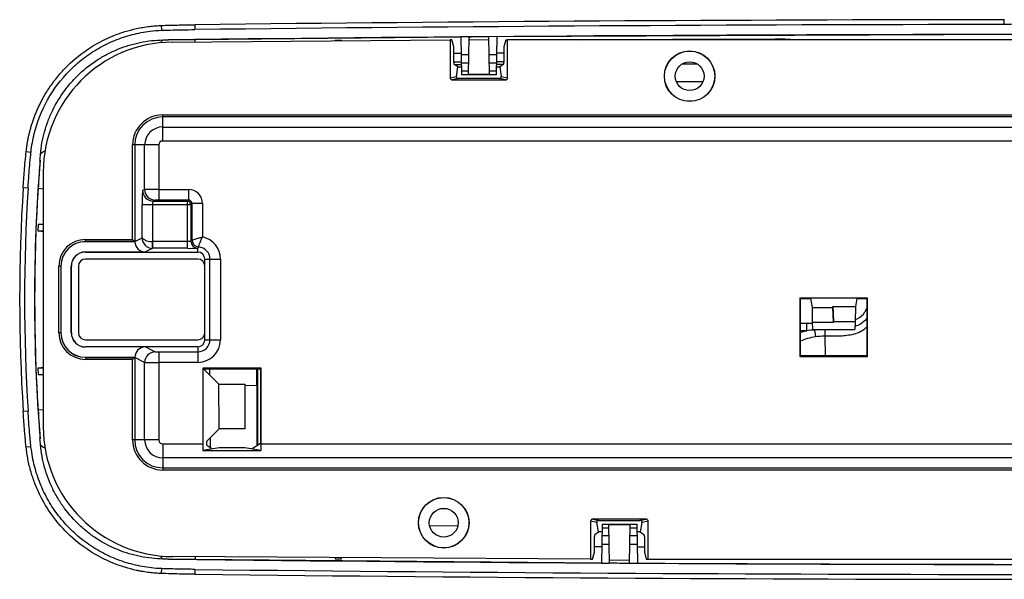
# Paper-space layout '_Top' of a CAD drawing. Header units: millimetres. Extents: x -8 to 293, y -238 to -158.
# Tile 1 of 2: x -8 to 132, y -238 to -158. Entities that reach past the tile are written whole.
import ezdxf

# ---------------------------------------------------------------- set-up
doc = ezdxf.new("R2010")
doc.units = ezdxf.units.MM

psp = doc.layouts.new('_Top')

# ---------------------------------------------------------------- linework, layer by layer
at = {"color": 7, "linetype": 'Continuous', "lineweight": 25}
for p, q in [((132.14, -158.89), (132.14, -158.19)), ((12.22, -159.71), (12.19, -159.02)), ((16.93, -158.91), (16.94, -159.6)), ((13.7, -161.39), (53.26, -161.05)), ((54.8, -160.67), (16.96, -161.04)), ((36.91, -161.1), (36.91, -161.19)), ((37.81, -161.18), (37.81, -161.09)), ((53.53, -161.06), (53.26, -161.05)), ((53.26, -161.05), (53.26, -166.46)), ((53.8, -162.04), (53.53, -161.06)), ((55.92, -160.65), (54.8, -160.66)), ((54.8, -160.66), (54.89, -166.04)), ((55.92, -160.65), (55.83, -165.94)), ((58.81, -161.08), (55.91, -161.1)), ((59.92, -160.61), (58.8, -160.62)), ((58.89, -165.94), (58.8, -160.62)), ((59.92, -160.61), (59.83, -166.04)), ((134.14, -160.32), (59.92, -160.63)), ((61.19, -161.06), (60.92, -162.04)), ((61.19, -161.06), (61.46, -161.04)), ((61.46, -166.46), (61.46, -161.04)), ((134.36, -161.04), (61.46, -161.04)), ((53.8, -164.29), (53.8, -162.04)), ((60.92, -162.04), (60.92, -164.29)), ((54.84, -163.17), (55.88, -163.17)), ((58.84, -163.17), (59.88, -163.17)), ((54.38, -164.93), (53.86, -164.59)), ((54.17, -166.29), (54.38, -164.93)), ((54.38, -164.93), (54.88, -164.93)), ((55.85, -164.41), (54.87, -164.41)), ((59.85, -164.41), (58.87, -164.41)), ((59.84, -164.93), (60.34, -164.93)), ((60.86, -164.59), (60.34, -164.93)), ((60.34, -164.93), (60.55, -166.29)), ((53.26, -166.46), (54.17, -166.29)), ((54.43, -166.59), (53.57, -166.76)), ((53.57, -166.76), (61.15, -166.76)), ((60.29, -166.59), (54.43, -166.59)), ((54.88, -165.46), (55.84, -165.46)), ((59.83, -166.04), (54.89, -166.04)), ((55.83, -165.94), (58.89, -165.94)), ((58.88, -165.46), (59.84, -165.46)), ((61.15, -166.76), (60.29, -166.59)), ((60.55, -166.29), (61.46, -166.46)), ((12.36, -175.48), (12.36, -171.75)), ((12.36, -171.75), (272.36, -171.75)), ((272.36, -172.05), (12.36, -172.05)), ((12.36, -173.48), (254.78, -173.48)), ((11.79, -176.04), (8.07, -176.04)), ((8.07, -189.5), (8.07, -176.04)), ((8.37, -176.04), (8.37, -189.79)), ((9.79, -182.39), (9.79, -176.04)), ((11.79, -176.04), (11.79, -183.88)), ((254.68, -175.48), (12.36, -175.48)), ((-7.07, -176.99), (-6.39, -177.06)), ((-4.64, -179.89), (-4.64, -216.16)), ((-6.81, -182.17), (-7.5, -182.13)), ((9.5, -182.54), (9.79, -182.39)), ((11.79, -182.38), (16.03, -182.38)), ((16.03, -182.38), (16.03, -183.88)), ((9.43, -189.26), (9.43, -184.54)), ((16.37, -184.54), (9.43, -184.54)), ((10.93, -184.54), (10.93, -189.75)), ((11.29, -183.89), (10.99, -184.04)), ((10.99, -184.04), (15.87, -184.04)), ((16.03, -183.88), (11.79, -183.88)), ((15.87, -184.04), (16.03, -183.88)), ((15.87, -190.75), (15.87, -184.04)), ((16.53, -184.38), (16.37, -184.54)), ((16.37, -184.54), (16.37, -189.73)), ((18.03, -184.38), (16.53, -184.38)), ((16.53, -189.57), (16.53, -184.38)), ((18.03, -184.38), (18.03, -189.14)), ((-5.37, -187.37), (-5.41, -188.27)), ((-4.64, -187.37), (-5.37, -187.37)), ((-5.41, -188.27), (-4.64, -188.27)), ((1.36, -189.81), (1.36, -189.5)), ((1.36, -189.5), (8.07, -189.5)), ((8.37, -189.8), (1.36, -189.8)), ((8.4, -189.81), (1.36, -189.81)), ((8.07, -189.5), (8.36, -189.79)), ((8.36, -189.79), (8.37, -189.79)), ((8.37, -189.79), (9.43, -189.26)), ((8.37, -189.79), (8.37, -189.8)), ((8.4, -189.81), (8.37, -189.8)), ((10.89, -190.75), (10.93, -189.75)), ((10.94, -190.75), (10.94, -189.75)), ((10.94, -189.75), (15.87, -189.75)), ((1.36, -191.28), (1.36, -191.29)), ((1.36, -191.28), (9.89, -191.28)), ((1.36, -191.29), (17.36, -191.29)), ((10.94, -190.75), (9.89, -191.28)), ((15.87, -190.75), (10.94, -190.75)), ((17.36, -191.29), (17.36, -190.73)), ((-2.12, -193.29), (-2.43, -193.29)), ((-2.43, -202.79), (-2.43, -193.29)), ((-2.13, -193.29), (-2.13, -202.79)), ((-2.12, -193.29), (-2.12, -202.79)), ((-0.66, -193.29), (-0.64, -193.29)), ((-0.66, -202.79), (-0.66, -193.29)), ((-0.64, -202.79), (-0.64, -193.29)), ((0.36, -193.29), (0.36, -202.79)), ((17.36, -192.29), (1.36, -192.29)), ((18.36, -192.29), (20.58, -192.29)), ((18.36, -203.79), (18.36, -192.29)), ((19.08, -203.79), (19.08, -192.29)), ((20.58, -192.29), (20.58, -203.79)), ((103.03, -197.82), (103.03, -206.18)), ((103.03, -197.82), (103.13, -197.92)), ((103.03, -197.82), (112.69, -197.82)), ((103.13, -206.07), (103.13, -197.92)), ((103.13, -197.92), (104.57, -197.92)), ((104.57, -197.92), (104.78, -199.19)), ((111.15, -197.92), (110.96, -199.04)), ((111.15, -197.92), (112.59, -197.92)), ((112.69, -197.82), (112.59, -197.92)), ((112.59, -197.92), (112.59, -206.07)), ((112.69, -206.18), (112.69, -197.82)), ((104.78, -199.19), (107.75, -199.19)), ((104.78, -199.19), (104.78, -201.26)), ((107.75, -199.19), (107.76, -199.04)), ((107.86, -201.26), (107.75, -199.19)), ((107.76, -199.04), (110.96, -199.04)), ((107.76, -199.04), (107.86, -201.18)), ((110.96, -199.04), (110.94, -201.18)), ((104.02, -202.49), (104.02, -201.42)), ((104.78, -201.26), (107.86, -201.26)), ((104.78, -201.26), (104.86, -202.34)), ((107.86, -201.18), (110.94, -201.18)), ((107.86, -201.18), (107.86, -201.26)), ((110.94, -201.18), (110.86, -202.34)), ((-2.12, -202.79), (-2.43, -202.79)), ((-0.66, -202.79), (-0.64, -202.79)), ((104.86, -202.34), (110.86, -202.34)), ((106.6, -202.36), (106.6, -203.27)), ((1.36, -203.79), (17.36, -203.79)), ((18.36, -203.79), (20.58, -203.79)), ((1.36, -204.81), (1.36, -204.79)), ((17.36, -204.79), (1.36, -204.79)), ((9.89, -204.81), (1.36, -204.81)), ((9.89, -204.81), (11.29, -205.51)), ((11.79, -205.52), (11.79, -218.04)), ((11.79, -205.52), (17.36, -205.52)), ((17.36, -204.79), (17.36, -207.02)), ((1.36, -206.28), (8.4, -206.28)), ((1.36, -206.28), (1.36, -206.59)), ((1.36, -206.29), (8.37, -206.29)), ((8.07, -206.59), (1.36, -206.59)), ((8.36, -206.3), (8.07, -206.59)), ((8.07, -218.04), (8.07, -206.59)), ((8.37, -206.3), (8.36, -206.3)), ((8.37, -206.29), (8.4, -206.28)), ((8.37, -206.29), (8.37, -206.3)), ((9.79, -207.01), (8.37, -206.3)), ((8.37, -206.3), (8.37, -218.04)), ((9.79, -218.04), (9.79, -207.01)), ((17.36, -207.02), (11.79, -207.02)), ((103.03, -206.18), (103.13, -206.07)), ((103.03, -206.18), (112.69, -206.18)), ((112.59, -206.07), (103.13, -206.07)), ((112.69, -206.18), (112.59, -206.07)), ((-5.41, -207.82), (-5.37, -208.72)), ((-4.64, -207.82), (-5.41, -207.82)), ((-5.37, -208.72), (-4.64, -208.72)), ((18.07, -207.81), (20.37, -210.1)), ((18.07, -207.81), (18.07, -218.61)), ((26.37, -207.81), (18.07, -207.81)), ((18.18, -207.91), (26.26, -207.91)), ((25.74, -210.31), (25.74, -207.91)), ((25.86, -207.91), (25.86, -218.81)), ((26.37, -207.81), (26.26, -207.91)), ((26.26, -207.91), (26.26, -218.54)), ((26.37, -218.61), (26.37, -207.81)), ((20.39, -216.47), (20.37, -210.1)), ((20.37, -210.1), (24.06, -210.11)), ((24.06, -210.11), (24.06, -216.46)), ((-7.5, -213.96), (-6.81, -213.91)), ((18.62, -218.24), (20.39, -216.47)), ((24.06, -216.46), (20.39, -216.47)), ((11.79, -218.04), (8.07, -218.04)), ((12.36, -218.61), (18.07, -218.61)), ((12.36, -218.61), (12.36, -222.33)), ((26.26, -218.54), (25.08, -219.33)), ((26.37, -218.61), (258.05, -218.61)), ((-6.39, -219.03), (-7.07, -219.1)), ((20.39, -219.16), (18.08, -219.54)), ((18.08, -219.54), (26.35, -219.54)), ((19.36, -219.33), (18.62, -218.84)), ((24.04, -219.16), (20.39, -219.16)), ((26.35, -219.54), (24.04, -219.16)), ((272.36, -220.61), (12.36, -220.61)), ((12.36, -222.03), (272.36, -222.03)), ((272.36, -222.33), (12.36, -222.33)), ((74.17, -229.8), (73.26, -229.63)), ((73.26, -229.63), (73.26, -235.04)), ((73.57, -229.33), (74.43, -229.5)), ((81.15, -229.33), (73.57, -229.33)), ((74.38, -231.16), (74.17, -229.8)), ((74.43, -229.5), (80.29, -229.5)), ((80.29, -229.5), (81.15, -229.33)), ((80.55, -229.8), (80.34, -231.16)), ((81.46, -229.63), (80.55, -229.8)), ((81.46, -235.04), (81.46, -229.63)), ((73.86, -231.5), (74.38, -231.16)), ((74.88, -231.16), (74.38, -231.16)), ((74.89, -230.04), (74.8, -235.58)), ((75.84, -230.63), (74.88, -230.63)), ((74.89, -230.04), (79.83, -230.04)), ((75.83, -230.15), (75.92, -235.58)), ((78.89, -230.15), (75.83, -230.15)), ((78.8, -235.6), (78.89, -230.15)), ((79.84, -230.63), (78.88, -230.63)), ((79.83, -230.04), (79.92, -235.6)), ((80.34, -231.16), (79.84, -231.16)), ((80.34, -231.16), (80.86, -231.5)), ((73.8, -234.04), (73.8, -231.8)), ((74.87, -231.68), (75.85, -231.68)), ((78.87, -231.68), (79.85, -231.68)), ((80.92, -231.8), (80.92, -234.04)), ((73.53, -235.02), (73.8, -234.04)), ((75.88, -232.92), (74.84, -232.92)), ((79.88, -232.92), (78.84, -232.92)), ((80.92, -234.04), (81.19, -235.03)), ((73.26, -235.04), (13.74, -234.66)), ((16.96, -235.05), (74.8, -235.56)), ((36.9, -234.81), (36.91, -234.99)), ((36.91, -234.81), (36.91, -234.99)), ((37.81, -235), (37.82, -234.81)), ((37.81, -235), (37.81, -234.81)), ((73.26, -235.04), (73.53, -235.02)), ((75.91, -235.13), (78.81, -235.15)), ((81.19, -235.03), (81.46, -235.04)), ((81.46, -235.04), (203.26, -235.04)), ((12.19, -237.07), (12.22, -236.38)), ((16.94, -236.48), (16.93, -237.18)), ((74.8, -235.58), (75.92, -235.58)), ((78.8, -235.6), (78.99, -235.6)), ((78.99, -235.6), (79.92, -235.6))]:
    psp.add_line(p, q, dxfattribs=at)
at = {"color": 8, "linetype": 'Continuous', "lineweight": 25}
for p, q in [((16.96, -161.36), (16.96, -161.04)), ((53.8, -164.19), (54.86, -164.18)), ((54.87, -164.61), (53.9, -164.61)), ((60.87, -164.57), (59.85, -164.58)), ((59.86, -164.15), (60.92, -164.15)), ((89.23, -167.04), (85.5, -167.03)), ((-4.64, -182.31), (-5.37, -182.26)), ((103.13, -201.42), (104.02, -201.42)), ((104.02, -201.42), (104.8, -201.43)), ((104.02, -202.49), (103.13, -202.49)), ((106.6, -203.27), (106.67, -206.07)), ((19.09, -208.83), (19.08, -207.91)), ((25.74, -210.31), (24.06, -210.32)), ((-4.64, -213.78), (-5.37, -213.82)), ((50.39, -230.26), (54.33, -230.25)), ((74.84, -233.29), (73.8, -233.28)), ((80.92, -233.32), (79.88, -233.32)), ((16.96, -234.68), (16.96, -235.05))]:
    psp.add_line(p, q, dxfattribs=at)
at = {"color": 7, "linetype": 'Continuous', "lineweight": 25, "flags": 128}
for points in [[(36.91, -161.1), (37.02, -161.1), (37.13, -161.1), (37.25, -161.1), (37.36, -161.1), (37.47, -161.09), (37.58, -161.09), (37.7, -161.09), (37.81, -161.09)], [(58.8, -160.64), (58.44, -160.64), (58.08, -160.64), (57.72, -160.65), (57.36, -160.65), (57, -160.65), (56.64, -160.65), (56.28, -160.66), (55.92, -160.66)], [(10.93, -189.75), (10.93, -189.75), (10.94, -189.75)], [(10.94, -190.75), (10.92, -190.75), (10.89, -190.75)], [(36.91, -234.99), (37.02, -234.99), (37.13, -234.99), (37.25, -234.99), (37.36, -234.99), (37.47, -234.99), (37.58, -234.99), (37.7, -235), (37.81, -235)], [(75.92, -235.57), (76.28, -235.57), (76.64, -235.57), (77, -235.57), (77.36, -235.58), (77.72, -235.58), (78.08, -235.58), (78.44, -235.58), (78.8, -235.59)]]:
    psp.add_lwpolyline(points, dxfattribs=at)
at = {"color": 8, "linetype": 'Continuous', "lineweight": 25, "flags": 128}
for points in [[(100.91, -160.94), (100.91, -161), (100.91, -161.04)], [(53.8, -162.95), (53.88, -162.95), (54.07, -162.95), (54.26, -162.95), (54.46, -162.95), (54.65, -162.94), (54.84, -162.94)], [(59.88, -162.9), (60.07, -162.9), (60.26, -162.9), (60.46, -162.9), (60.65, -162.9), (60.84, -162.9), (60.92, -162.9)], [(19.18, -219.21), (19.17, -218.55), (19.16, -217.69)]]:
    psp.add_lwpolyline(points, dxfattribs=at)
at = {"color": 7, "linetype": 'Continuous', "lineweight": 25}
for centre, radius in [((87.36, -166.24), 3.6), ((87.36, -166.24), 3.58), ((87.36, -166.24), 2.05), ((52.36, -229.84), 3.6), ((52.36, -229.84), 3.58), ((52.36, -229.84), 2.05)]:
    psp.add_circle(centre, radius, dxfattribs=at)
for centre, radius, start, end in [((142.36, -11036.67), 10878.48, 90.053791, 90.660617), ((142.36, -11036.67), 10877.79, 90.053827, 90.660617), ((142.36, -11036.67), 10876.37, 90.042733, 90.680571), ((13.86, -179.89), 18.5, 90.4902, 180), ((54.28, -164.34), 0.49, 174.6573, 210.6855), ((60.51, -164.35), 0.418, 326.0999, 8.5572), ((53.56, -166.46), 0.301, 180.8376, 271.0698), ((54.42, -166.33), 0.257, 168.9573, 271.6303), ((60.3, -166.33), 0.257, 268.3697, 11.0427), ((61.16, -166.46), 0.301, 268.9302, 359.1624), ((12.36, -176.04), 4.29, 90, 180), ((12.36, -176.04), 3.99, 90, 180), ((12.36, -176.04), 2.57, 90, 180), ((12.36, -176.04), 0.567, 90, 180), ((246.86, -198.04), 252.74, 175.5002, 184.4996), ((246.86, -198.04), 254.86, 176.4199, 183.5799), ((246.86, -198.04), 254.16, 176.4199, 183.5799), ((246.86, -198.04), 252.73, 176.4199, 183.5799), ((24.39, -184.05), 14.97, 174.2018, 181.8674), ((11, -182.53), 1.5, 180.0278, 269.946), ((11.32, -306.44), 124.06, 89.7799, 90.703), ((11.29, -182.39), 1.5, 180.0278, 269.946), ((16.03, -184.38), 2, 359.997, 90.003), ((11.91, -184.42), 0.991, 157.4282, 186.94), ((11.67, -191.64), 7.76, 89.1205, 92.8109), ((15.87, -184.54), 0.5, 0.0204, 89.9796), ((16.03, -184.38), 0.499, 359.9268, 90.0732), ((17.36, -192.29), 3.22, 360, 78.0796), ((1.36, -193.29), 3.79, 90, 180), ((1.36, -193.29), 3.49, 90, 180), ((1.36, -193.29), 3.48, 90, 180), ((9.89, -189.78), 1.5, 181.3154, 270.0188), ((10.94, -189.24), 1.52, 180.9563, 268.0558), ((10.63, -188.13), 1.65, 223.2367, 280.4889), ((15.98, -186.73), 3.03, 267.9769, 277.4073), ((17.37, -189.73), 1, 180.0204, 269.7916), ((17.36, -189.73), 0.999, 179.9646, 269.7127), ((17.53, -189.57), 1, 180.0189, 266.4855), ((17.36, -192.29), 1.72, 0, 86.5044), ((1.36, -193.29), 2.02, 90, 180), ((1.36, -193.29), 2, 90, 180), ((16.19, -163.67), 27.09, 269.3202, 272.4757), ((17.36, -192.29), 1, 360, 90), ((1.36, -193.29), 1, 90, 180), ((17.36, -193.29), 1, 0, 90), ((1.36, -202.79), 3.79, 180, 270), ((1.36, -202.79), 3.49, 180, 270), ((1.36, -202.79), 3.48, 180, 270), ((1.36, -202.79), 2.02, 180, 270), ((1.36, -202.79), 2, 180, 270), ((1.36, -202.79), 1, 180, 270), ((17.36, -202.79), 1, 270, 360), ((17.36, -203.79), 3.22, 270, 0), ((17.36, -203.79), 1.72, 270, 0), ((17.36, -203.79), 1, 270, 0), ((9.89, -206.31), 1.5, 89.9812, 178.6846), ((11.29, -207.01), 1.5, 90.054, 179.9722), ((11.67, -197.76), 7.76, 267.1891, 270.8795), ((11.32, -82.96), 124.06, 269.297, 270.2201), ((13.86, -216.16), 18.5, 180, 269.6348), ((12.36, -218.04), 4.29, 180, 270), ((12.36, -218.04), 3.99, 180, 270), ((12.36, -218.04), 2.57, 180, 270), ((12.36, -218.04), 0.567, 180, 270), ((52.41, -218.63), 34.34, 179.9646, 181.5182), ((21.01, -218.53), 2.41, 172.8726, 187.1798), ((-7.97, -218.63), 34.34, 358.4818, 0.0354), ((73.56, -229.63), 0.301, 88.9302, 179.1624), ((74.42, -229.75), 0.257, 88.3697, 191.0427), ((80.3, -229.75), 0.257, 348.9573, 91.6303), ((81.16, -229.63), 0.301, 0.8376, 91.0698), ((74.25, -231.74), 0.455, 147.8839, 186.7732), ((80.47, -231.74), 0.455, 353.2268, 32.1161), ((142.36, 10640.58), 10876.37, 269.319429, 270.680571), ((142.36, 10640.58), 10877.79, 269.339383, 270.660617), ((142.36, 10640.58), 10876.35, 269.671079, 270.328921), ((142.36, 10640.58), 10878.48, 269.339383, 270.660617)]:
    psp.add_arc(centre, radius, start, end, dxfattribs=at)
at = {"color": 8, "linetype": 'Continuous', "lineweight": 25}
for centre, radius, start, end in [((12.85, -161.85), 0.882, 118.5111, 154.6842), ((-4.09, -178.09), 1.2, 105.2342, 142.2938), ((-4.09, -217.99), 1.2, 217.7574, 254.9841), ((12.88, -234.21), 0.918, 203.315, 241.1168)]:
    psp.add_arc(centre, radius, start, end, dxfattribs=at)
at = {"color": 7, "linetype": 'Continuous', "lineweight": 25}
for points, knots in [([(-7.07, -176.99), (-7.06, -176.83), (-7.02, -176.52), (-6.95, -176.04), (-6.87, -175.55), (-6.78, -175.05), (-6.67, -174.55), (-6.54, -174.03), (-6.39, -173.49), (-6.23, -172.95), (-6.04, -172.4), (-5.83, -171.84), (-5.61, -171.27), (-5.35, -170.7), (-4.96, -169.87), (-4.35, -168.75), (-3.42, -167.33), (-2.25, -165.84), (-0.39, -163.91), (2.08, -162.03), (4.78, -160.65), (6.91, -159.89), (8.37, -159.51), (9.54, -159.28), (10.45, -159.15), (11.33, -159.06), (11.91, -159.03), (12.19, -159.02)], [0, 0, 0, 0, 0.016307, 0.033053, 0.05025, 0.067911, 0.08605, 0.104685, 0.123835, 0.14352, 0.163767, 0.184601, 0.206008, 0.227834, 0.250082, 0.301819, 0.360621, 0.426992, 0.50003, 0.639082, 0.74973, 0.814985, 0.874321, 0.907639, 0.939631, 0.970392, 1, 1, 1, 1]), ([(-6.39, -177.06), (-6.38, -177.04), (-6.38, -177.02), (-6.29, -176.14), (-6.13, -175.27), (-5.51, -172.74), (-4.87, -171.13), (-3.16, -168.07), (-2.12, -166.69), (-0.3, -164.84), (0.36, -164.26), (1.74, -163.2), (2.46, -162.72), (3.96, -161.86), (4.73, -161.47), (6.36, -160.81), (7.18, -160.54), (8.86, -160.1), (9.71, -159.94), (11.11, -159.77), (11.67, -159.73), (12.22, -159.71)], [0.00635373, 0.00635373, 0.00635373, 0.00635373, 0.00641254, 0.00641254, 0.00909725, 0.00909725, 0.01446666, 0.01446666, 0.01983607, 0.01983607, 0.02252077, 0.02252077, 0.02520548, 0.02520548, 0.02789018, 0.02789018, 0.03057489, 0.03057489, 0.03325959, 0.03325959, 0.03495998, 0.03495998, 0.03495998, 0.03495998]), ([(12.19, -159.02), (12.54, -159), (13.22, -158.98), (14.21, -158.96), (15.15, -158.94), (16.06, -158.92), (16.65, -158.91), (16.93, -158.91)], [0, 0, 0, 0, 0.219477, 0.428288, 0.62739, 0.817682, 1, 1, 1, 1]), ([(12.22, -159.71), (12.62, -159.69), (13.01, -159.68), (14.58, -159.64), (15.76, -159.62), (16.94, -159.6)], [0.005089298, 0.005089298, 0.005089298, 0.005089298, 0.006283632, 0.006283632, 0.009830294, 0.009830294, 0.009830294, 0.009830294]), ([(-5.04, -177.36), (-4.94, -176.27), (-4.75, -175.2), (-4.31, -173.63), (-4.15, -173.11), (-3.76, -172.09), (-3.54, -171.58), (-2.82, -170.11), (-2.26, -169.18), (-1.29, -167.87), (-0.95, -167.45), (-0.22, -166.63), (0.17, -166.24), (1.36, -165.12), (2.22, -164.46), (3.6, -163.58), (4.07, -163.31), (5.05, -162.8), (5.54, -162.57), (7.06, -161.96), (8.1, -161.65), (9.7, -161.32), (10.24, -161.24), (11.33, -161.12), (11.88, -161.08), (12.43, -161.08)], [0, 0, 0, 0, 0.125, 0.125, 0.1875, 0.1875, 0.25, 0.25, 0.375, 0.375, 0.4375, 0.4375, 0.5, 0.5, 0.625, 0.625, 0.6875, 0.6875, 0.75, 0.75, 0.875, 0.875, 0.9375, 0.9375, 1, 1, 1, 1]), ([(-7.5, -182.13), (-7.47, -181.74), (-7.42, -180.92), (-7.33, -179.68), (-7.21, -178.36), (-7.12, -177.45), (-7.07, -176.99)], [0, 0, 0, 0, 0.229931, 0.472088, 0.728165, 1, 1, 1, 1]), ([(-6.81, -182.17), (-6.76, -181.45), (-6.71, -180.73), (-6.58, -179.02), (-6.49, -178.04), (-6.39, -177.06)], [0.010661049, 0.010661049, 0.010661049, 0.010661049, 0.01283245, 0.01283245, 0.015810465, 0.015810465, 0.015810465, 0.015810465]), ([(-4.64, -187.34), (-4.73, -187.34), (-5.06, -187.35), (-5.24, -187.36), (-5.37, -187.37)], [0, 0, 0, 0, 0.284448, 1, 1, 1, 1]), ([(-5.41, -188.27), (-5.27, -188.28), (-5.08, -188.29), (-4.74, -188.3), (-4.64, -188.3)], [0, 0, 0, 0, 0.716459, 1, 1, 1, 1]), ([(16.53, -189.57), (16.53, -189.57), (16.57, -189.56), (16.73, -189.51), (16.85, -189.48), (17.06, -189.41), (17.13, -189.39), (17.29, -189.34), (17.38, -189.32), (17.64, -189.24), (17.83, -189.19), (18.03, -189.14)], [0, 0, 0, 0, 0.25, 0.25, 0.5, 0.5, 0.625, 0.625, 0.75, 0.75, 1, 1, 1, 1]), ([(17.47, -190.57), (17.47, -190.57), (17.48, -190.53), (17.52, -190.37), (17.55, -190.26), (17.62, -190.06), (17.65, -189.98), (17.71, -189.83), (17.74, -189.75), (17.85, -189.49), (17.94, -189.31), (18.03, -189.14)], [0, 0, 0, 0, 0.25, 0.25, 0.5, 0.5, 0.625, 0.625, 0.75, 0.75, 1, 1, 1, 1]), ([(16.37, -189.73), (16.39, -189.7), (16.42, -189.67), (16.45, -189.65), (16.47, -189.62), (16.5, -189.6), (16.53, -189.57)], [0, 0, 0, 0, 0.004519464, 0.004519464, 0.004519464, 0.009037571, 0.009037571, 0.009037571, 0.009037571]), ([(17.47, -190.57), (17.45, -190.6), (17.43, -190.62), (17.41, -190.65), (17.4, -190.67), (17.38, -190.7), (17.37, -190.73)], [0, 0, 0, 0, 0.004517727, 0.004517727, 0.004517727, 0.00903678, 0.00903678, 0.00903678, 0.00903678]), ([(105.12, -202.4), (105.15, -202.53), (105.18, -202.68), (105.24, -203.01), (105.26, -203.19), (105.28, -203.36)], [0, 0, 0, 0, 0.5, 0.5, 1, 1, 1, 1]), ([(-4.64, -207.79), (-4.75, -207.79), (-5.08, -207.8), (-5.28, -207.81), (-5.41, -207.82)], [0, 0, 0, 0, 0.315271, 1, 1, 1, 1]), ([(-5.37, -208.72), (-5.23, -208.73), (-5.05, -208.74), (-4.72, -208.75), (-4.64, -208.75)], [0, 0, 0, 0, 0.7447056, 1, 1, 1, 1]), ([(25.74, -210.31), (25.74, -211.22), (25.74, -213.04), (25.74, -215.77), (25.75, -217.73), (25.75, -218.75), (25.75, -218.88)], [0, 0, 0, 0, 0.312881, 0.625761, 0.950652, 1, 1, 1, 1]), ([(-7.07, -219.1), (-7.11, -218.79), (-7.17, -218.17), (-7.25, -217.27), (-7.33, -216.4), (-7.39, -215.56), (-7.45, -214.75), (-7.48, -214.22), (-7.5, -213.96)], [0, 0, 0, 0, 0.183077, 0.358917, 0.528046, 0.690962, 0.848133, 1, 1, 1, 1]), ([(-6.39, -219.03), (-6.46, -218.36), (-6.52, -217.68), (-6.67, -215.98), (-6.74, -214.95), (-6.81, -213.91)], [0.005617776, 0.005617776, 0.005617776, 0.005617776, 0.007655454, 0.007655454, 0.010777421, 0.010777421, 0.010777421, 0.010777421]), ([(12.19, -237.07), (12.05, -237.07), (11.77, -237.05), (11.35, -237.03), (10.91, -236.99), (10.47, -236.94), (10.02, -236.88), (9.57, -236.81), (9.1, -236.72), (8.23, -236.54), (6.92, -236.2), (4.79, -235.44), (2.09, -234.06), (-0.89, -231.8), (-3.37, -228.98), (-4.92, -226.38), (-5.83, -224.32), (-6.32, -222.88), (-6.63, -221.73), (-6.82, -220.83), (-6.97, -219.96), (-7.04, -219.38), (-7.07, -219.1)], [0, 0, 0, 0, 0.014587, 0.029452, 0.044601, 0.060046, 0.075796, 0.091863, 0.10826, 0.125, 0.184811, 0.25012, 0.360559, 0.499881, 0.638992, 0.749656, 0.814738, 0.874284, 0.90759, 0.939587, 0.970365, 1, 1, 1, 1]), ([(12.22, -236.38), (11.96, -236.37), (11.7, -236.36), (10.99, -236.3), (10.55, -236.25), (9.23, -236.06), (8.37, -235.87), (6.68, -235.39), (5.85, -235.09), (4.63, -234.55), (4.23, -234.35), (3.44, -233.94), (3.06, -233.72), (1.94, -233.03), (1.22, -232.52), (0.2, -231.67), (-0.13, -231.38), (-0.77, -230.77), (-1.09, -230.45), (-1.99, -229.47), (-2.53, -228.78), (-3.54, -227.34), (-3.99, -226.58), (-4.59, -225.39), (-4.78, -224.99), (-5.12, -224.17), (-5.28, -223.76), (-5.71, -222.51), (-5.94, -221.66), (-6.2, -220.36), (-6.27, -219.92), (-6.35, -219.33), (-6.37, -219.18), (-6.39, -219.03)], [0.00636697, 0.00636697, 0.00636697, 0.00636697, 0.00717329, 0.00717329, 0.00853995, 0.00853995, 0.01127327, 0.01127327, 0.01400659, 0.01400659, 0.01537325, 0.01537325, 0.01673991, 0.01673991, 0.01947323, 0.01947323, 0.02083989, 0.02083989, 0.02220655, 0.02220655, 0.02493987, 0.02493987, 0.02767319, 0.02767319, 0.02903985, 0.02903985, 0.0304065, 0.0304065, 0.03313982, 0.03313982, 0.03450648, 0.03450648, 0.03497281, 0.03497281, 0.03497281, 0.03497281]), ([(12.43, -235.01), (11.33, -234.99), (10.25, -234.88), (8.66, -234.55), (8.13, -234.42), (7.08, -234.11), (6.56, -233.93), (5.04, -233.31), (4.08, -232.81), (2.7, -231.94), (2.25, -231.63), (1.39, -230.96), (0.97, -230.6), (-0.23, -229.49), (-0.95, -228.68), (-1.92, -227.37), (-2.23, -226.91), (-2.8, -225.97), (-3.06, -225.49), (-3.78, -224.03), (-4.16, -223.01), (-4.6, -221.43), (-4.72, -220.9), (-4.92, -219.82), (-4.99, -219.27), (-5.04, -218.72)], [0, 0, 0, 0, 0.125, 0.125, 0.1875, 0.1875, 0.25, 0.25, 0.375, 0.375, 0.4375, 0.4375, 0.5, 0.5, 0.625, 0.625, 0.6875, 0.6875, 0.75, 0.75, 0.875, 0.875, 0.9375, 0.9375, 1, 1, 1, 1]), ([(16.94, -236.48), (16.22, -236.48), (15.49, -236.46), (13.91, -236.43), (13.07, -236.41), (12.22, -236.38)], [0.009592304, 0.009592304, 0.009592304, 0.009592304, 0.011774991, 0.011774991, 0.014327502, 0.014327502, 0.014327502, 0.014327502]), ([(16.93, -237.18), (16.19, -237.17), (14.61, -237.15), (13.03, -237.1), (12.19, -237.07)], [0, 0, 0, 0, 0.47115, 1, 1, 1, 1])]:
    psp.add_open_spline(points, degree=3, knots=knots, dxfattribs=at)
for points in [[(135.92, -158.49), (134.68, -158.76), (133.41, -158.88), (132.14, -158.89)], [(12.43, -161.08), (12.68, -161.07), (12.92, -161.07), (13.17, -161.07)], [(16.96, -161.04), (15.69, -161.05), (14.42, -161.06), (13.17, -161.07)], [(-5.11, -178.21), (-5.08, -177.93), (-5.06, -177.65), (-5.04, -177.36)], [(-5.11, -178.21), (-5.2, -179.55), (-5.29, -180.9), (-5.37, -182.26)], [(8.37, -189.8), (8.37, -189.8), (8.37, -189.79), (8.36, -189.79)], [(8.37, -189.8), (8.37, -189.8), (8.37, -189.8), (8.37, -189.8)], [(16.37, -189.73), (16.37, -189.73), (16.37, -189.73), (16.37, -189.73)], [(17.37, -190.73), (17.36, -190.73), (17.36, -190.73), (17.36, -190.73)], [(105.12, -202.4), (104.75, -202.42), (104.39, -202.45), (104.02, -202.49)], [(106.6, -202.36), (106.1, -202.36), (105.61, -202.37), (105.12, -202.4)], [(105.12, -202.4), (105.12, -202.4), (105.12, -202.4), (105.12, -202.4)], [(106.6, -203.27), (106.16, -203.27), (105.72, -203.3), (105.28, -203.36)], [(8.37, -206.29), (8.37, -206.29), (8.37, -206.29), (8.36, -206.3)], [(8.37, -206.29), (8.37, -206.29), (8.37, -206.29), (8.37, -206.29)], [(-5.37, -213.82), (-5.29, -215.18), (-5.2, -216.53), (-5.11, -217.87)], [(-5.04, -218.72), (-5.06, -218.44), (-5.08, -218.16), (-5.11, -217.87)], [(13.17, -235.02), (12.92, -235.02), (12.68, -235.01), (12.43, -235.01)], [(13.17, -235.02), (14.42, -235.03), (15.69, -235.03), (16.96, -235.05)], [(78.99, -235.6), (79.3, -235.6), (79.61, -235.6), (79.92, -235.6)]]:
    psp.add_open_spline(points, degree=3, dxfattribs=at)
at = {"color": 8, "linetype": 'Continuous', "lineweight": 25}
for points, knots in [([(71.66, -161.04), (76.08, -161.02), (85.21, -160.99), (94.96, -160.96), (100.29, -160.94), (100.91, -160.94)], [0, 0, 0, 0, 0.4537772, 0.9362285, 1, 1, 1, 1]), ([(100.91, -160.94), (101.27, -160.95), (101.67, -160.97), (102.03, -161.04), (102.07, -161.04)], [0, 0, 0, 0, 0.8811246, 1, 1, 1, 1]), ([(88.41, -164.53), (87.85, -164.53), (87.15, -164.53), (86.44, -164.53), (86.29, -164.53)], [0, 0, 0, 0, 0.787595, 1, 1, 1, 1]), ([(110.95, -200.9), (111.03, -200.87), (111.58, -200.66), (112.19, -200.09), (112.5, -199.48), (112.59, -199.31)], [0, 0, 0, 0, 0.117851, 0.754453, 1, 1, 1, 1]), ([(112.59, -200.75), (112.31, -201.05), (111.83, -201.57), (111.16, -201.79), (110.89, -201.88)], [0, 0, 0, 0, 0.591358, 1, 1, 1, 1]), ([(103.13, -202.76), (103.3, -202.69), (103.59, -202.58), (103.9, -202.51), (104.02, -202.49)], [0, 0, 0, 0, 0.597238, 1, 1, 1, 1]), ([(112.59, -201.97), (112.51, -202.04), (111.94, -202.61), (110.52, -203.14), (108.54, -203.3), (107.25, -203.28), (106.6, -203.27)], [0, 0, 0, 0, 0.0514721, 0.3838011, 0.6883829, 1, 1, 1, 1]), ([(108.53, -202.34), (108.44, -202.35), (107.79, -202.4), (107.15, -202.38), (106.6, -202.36)], [0, 0, 0, 0, 0.150213, 1, 1, 1, 1]), ([(105.28, -203.36), (104.89, -203.43), (104.14, -203.57), (103.46, -203.84), (103.13, -203.96)], [0, 0, 0, 0, 0.520676, 1, 1, 1, 1])]:
    psp.add_open_spline(points, degree=3, knots=knots, dxfattribs=at)

doc.saveas('drawing.dxf')
